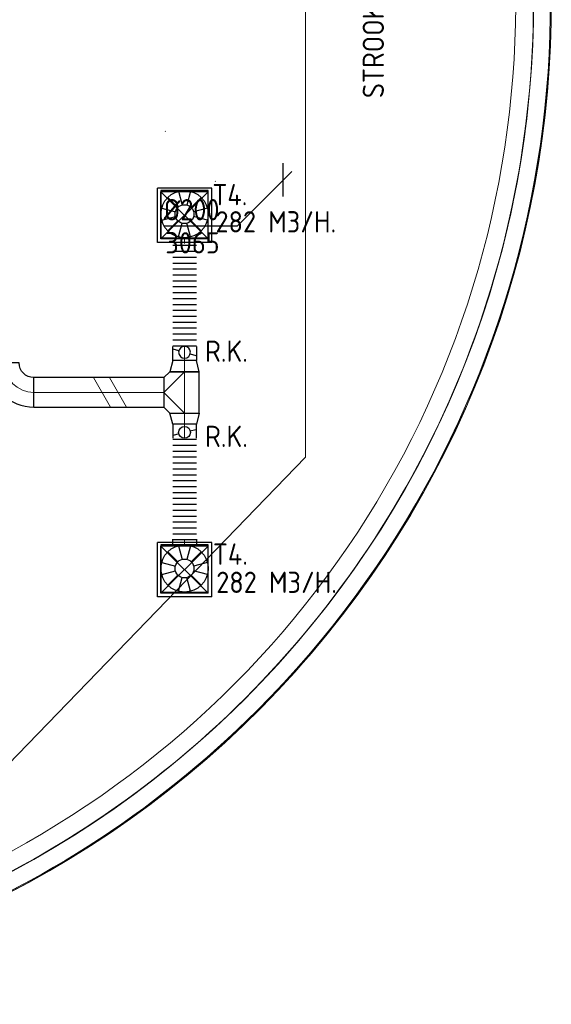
# Model space of a CAD drawing. Header units: millimetres. Extents: x -72425 to 38660, y 7096 to 51783.
# Tile 32 of 54: x -42621 to -38121, y 23308 to 31644. Entities that reach past the tile are written whole.
import ezdxf
from ezdxf.enums import TextEntityAlignment as Align

# ---------------------------------------------------------------- set-up
doc = ezdxf.new("R2010")
doc.units = ezdxf.units.MM
doc.header["$LTSCALE"] = 50
doc.set_wipeout_variables(frame=1)
doc.linetypes.add('CENTER2', pattern=[28.575, 19.05, -3.175, 3.175, -3.175])
for name, color, linetype, lineweight in [('WL570---_BESTAAND-HARTLIJN', 161, 'Continuous', 0), ('WL570---_BESTAAND-MAATVOERING', 161, 'Continuous', 0), ('WL570---_BESTAAND-TOEVOER', 180, 'Continuous', 0), ('WL570---_DEMONTEREN', 10, 'Continuous', 0)]:
    doc.layers.add(name, color=color, linetype=linetype, lineweight=lineweight)
for name, color, linetype in [('WL570---_TOEVOER', 200, 'Continuous'), ('WL570---_TOEVOER_RST', 3, 'Continuous'), ('WL570---_TOEVOER_RST_HL', 1, 'Continuous'), ('WL5700--_LUCHT_TOEVOER', 3, 'Continuous'), ('WM570---_TOEVOER', 2, 'Continuous'), ('WM570---_TOEVOER_RST_PR', 1, 'Continuous'), ('WM5700--_LUCHT_TOEVOER', 1, 'Continuous'), ('WM5700--_LUCHT_TOEVOER_PR', 1, 'Continuous')]:
    doc.layers.add(name, color=color, linetype=linetype)
doc.layers.get('WL570---_DEMONTEREN').off()
doc.styles.add('BURO-018', font='ISO96.shx', dxfattribs={"height": 90})
doc.styles.add('ISO', font='ISO', dxfattribs={"height": 162})
doc.styles.add('LZ-MAATVOEREN', font='simplex')

# ---------------------------------------------------------------- blocks, each defined once
blk = doc.blocks.new('A$C33D74301')
at = {"color": 8, "linetype": 'Continuous', "lineweight": 5}
blk.add_wipeout([(-51149.8, -15311.7), (-51096.2, -15452.6), (-51040.1, -15592.5), (-50981.6, -15731.3), (-50920.6, -15869.1), (-50857.1, -16005.8), (-50791.2, -16141.3), (-50723, -16275.6), (-50652.3, -16408.7), (-50579.3, -16540.6), (-50504, -16671.1), (-50426.4, -16800.2), (-50346.5, -16928), (-50264.3, -17054.3), (-50179.9, -17179.1), (-50093.3, -17302.5), (-50004.5, -17424.2), (-49913.6, -17544.4), (-49820.5, -17662.9), (-49725.4, -17779.8), (-49628.2, -17894.9), (-49528.9, -18008.3), (-49427.7, -18119.9), (-49324.5, -18229.7), (-49219.4, -18337.7), (-49112.3, -18443.8), (-49003.4, -18547.9), (-48892.7, -18650.1), (-48780.2, -18750.3), (-48665.9, -18848.5), (-48549.9, -18944.7), (-48432.1, -19038.8), (-48312.8, -19130.7), (-48191.8, -19220.6), (-48069.2, -19308.3), (-47945.1, -19393.7), (-47819.5, -19477), (-47692.5, -19558), (-47564, -19636.8), (-47434.2, -19713.2), (-47303, -19787.4), (-47170.5, -19859.2), (-47036.7, -19928.6), (-46901.8, -19995.7), (-46765.7, -20060.3), (-46628.4, -20122.5), (-46490.1, -20182.3), (-46350.7, -20239.6), (-46210.4, -20294.4), (-46069, -20346.7), (-45926.8, -20396.5), (-45783.7, -20443.7), (-45639.8, -20488.4), (-45495.1, -20530.6), (-45349.7, -20570.1), (-45203.6, -20607.1), (-45056.9, -20641.5), (-44909.6, -20673.2), (-44761.8, -20702.4), (-44613.4, -20728.9), (-44464.7, -20752.8), (-44315.5, -20774), (-44165.9, -20792.6), (-44016.1, -20808.5), (-43866, -20821.7), (-43751.9, -20829.9), (-43637.7, -20836.6), (-43523.4, -20841.8), (-43409.1, -20845.4), (-43294.7, -20847.4), (-43180.4, -20847.9), (-43066, -20846.9), (-42951.6, -20844.3), (-42837.3, -20840.2), (-42723.1, -20834.5), (-42608.9, -20827.3), (-42494.9, -20818.6), (-42381, -20808.3), (-42267.2, -20796.5), (-42153.6, -20783.1), (-42040.2, -20768.2), (-41927, -20751.8), (-41814, -20733.8), (-41701.3, -20714.4), (-41588.9, -20693.4), (-41476.7, -20670.9), (-41364.9, -20646.8), (-41253.4, -20621.3), (-41142.3, -20594.3), (-41031.5, -20565.7), (-40921.1, -20535.7), (-40811.2, -20504.2), (-40701.6, -20471.2), (-40592.6, -20436.7), (-40484, -20400.8), (-40375.9, -20363.4), (-40268.3, -20324.5), (-40161.3, -20284.2), (-40054.8, -20242.5), (-39948.9, -20199.3), (-39843.6, -20154.7), (-39738.8, -20108.6), (-39634.8, -20061.2), (-39531.3, -20012.4), (-39428.6, -19962.1), (-39326.5, -19910.5), (-39225.1, -19857.5), (-39124.5, -19803.2), (-39024.6, -19747.5), (-38925.5, -19690.4), (-38827.1, -19632), (-38729.5, -19572.3), (-38632.8, -19511.3), (-38536.9, -19449), (-38441.8, -19385.4), (-38347.6, -19320.5), (-38254.3, -19254.3), (-38161.9, -19186.9), (-38070.4, -19118.2), (-37979.9, -19048.4), (-37890.3, -18977.3), (-37801.6, -18905), (-37714, -18831.5), (-37627.3, -18756.8), (-37541.7, -18681), (-37457.1, -18604), (-37373.5, -18525.9), (-37291, -18446.6), (-37209.6, -18366.3), (-36993.2, -18141.7), (-36785.1, -17909.3), (-36585.8, -17669.4), (-36395.4, -17422.3), (-36214.2, -17168.4), (-36042.5, -16908), (-35880.5, -16641.4), (-35728.4, -16369.1), (-35586.4, -16091.3), (-35454.8, -15808.6), (-35333.7, -15521.1), (-35223.2, -15229.4), (-35123.5, -14933.8), (-35034.8, -14634.8), (-34957.2, -14332.7), (-34890.7, -14027.9), (-34835.5, -13720.9), (-34791.6, -13412.1), (-34759.1, -13101.9), (-34738, -12790.7), (-34728.5, -12478.9), (-34730.4, -12167), (-34743.8, -11855.3), (-34768.6, -11544.4), (-34804.9, -11234.6), (-34852.5, -10926.3), (-34911.5, -10620), (-34981.7, -10316.1), (-35063, -10015), (-35155.4, -9717), (-35258.7, -9422.7), (-35372.7, -9132.4), (-35497.3, -8846.4), (-35632.4, -8565.3), (-35777.8, -8289.3), (-35933.2, -8018.8), (-36098.4, -7754.2), (-36273.3, -7495.9), (-36457.5, -7244.3), (-36650.9, -6999.5), (-36853.2, -6762.1), (-37064.1, -6532.2), (-37283.3, -6310.3), (-37510.5, -6096.6), (-37745.4, -5891.4), (-37987.8, -5695), (-38237.1, -5507.6), (-38493.3, -5329.6), (-38755.7, -5161.1), (-39024.3, -5002.3), (-39298.4, -4853.6), (-39577.9, -4715), (-39862.3, -4586.9), (-40151.2, -4469.2), (-40444.2, -4362.3), (-40741, -4266.3), (-41041.1, -4181.2), (-41344.1, -4107.3), (-41649.7, -4044.5), (-41957.3, -3993.1), (-42266.7, -3953), (-42577.3, -3924.3), (-42888.7, -3907), (-43200.6, -3901.3), (-43361.7, -3902.8), (-43522.7, -3907.4), (-43683.6, -3915.1), (-43844.4, -3925.8), (-44004.9, -3939.6), (-44165.1, -3956.5), (-44325, -3976.3), (-44484.5, -3999.2), (-44643.5, -4025.2), (-44801.9, -4054.1), (-44959.8, -4086.1), (-45117.1, -4121), (-45273.7, -4159), (-45429.5, -4199.9), (-45584.5, -4243.7), (-45738.7, -4290.5), (-45891.9, -4340.3), (-46044.2, -4392.9), (-46195.4, -4448.4), (-46345.6, -4506.8), (-46494.6, -4568), (-46642.4, -4632), (-46789, -4698.8), (-46934.3, -4768.4), (-47078.3, -4840.8), (-47220.8, -4915.9), (-47361.9, -4993.6), (-47501.5, -5074.1), (-47639.5, -5157.1), (-47775.9, -5242.8), (-47910.7, -5331.1), (-48043.8, -5421.9), (-48175.1, -5515.2), (-48304.6, -5611), (-48432.3, -5709.3), (-48558.1, -5809.9), (-48682, -5912.9), (-48803.8, -6018.3), (-48923.7, -6125.9), (-49041.5, -6235.9), (-49157.2, -6348), (-49270.7, -6462.3), (-49382, -6578.7), (-49491.1, -6697.3), (-49597.9, -6817.9), (-49702.4, -6940.5), (-49804.6, -7065), (-49904.4, -7191.5), (-50001.8, -7319.9), (-50096.7, -7450.1), (-50189.1, -7582), (-50278.9, -7715.7), (-50366.3, -7851.1), (-50451, -7988.1), (-50533.1, -8126.7), (-50612.6, -8266.9), (-50689.4, -8408.5), (-50763.5, -8551.5), (-50834.9, -8696), (-50903.5, -8841.7), (-50969.3, -8988.8), (-51032.3, -9137.1), (-51092.5, -9286.5), (-51149.8, -9437.1)], dxfattribs=at)
at = {"color": 8, "linetype": 'Continuous', "lineweight": 13}
for p, q in [((-34872, -12545.5), (-34870.3, -12341.8)), ((-34720.3, -12342.9), (-34722.1, -12550.8)), ((-34878.6, -12749.1), (-34872, -12545.5)), ((-34722.1, -12550.8), (-34728.9, -12758.7)), ((-34890.3, -12952.5), (-34878.6, -12749.1)), ((-34728.9, -12758.7), (-34740.9, -12966.3)), ((-34906.9, -13155.5), (-34890.3, -12952.5)), ((-34740.9, -12966.3), (-34757.9, -13173.6)), ((-34928.4, -13358), (-34906.9, -13155.5)), ((-34757.9, -13173.6), (-34780, -13380.3)), ((-34955, -13560), (-34928.4, -13358)), ((-34780, -13380.3), (-34807.2, -13586.5)), ((-34986.4, -13761.2), (-34955, -13560)), ((-34807.2, -13586.5), (-34839.5, -13792)), ((-35022.7, -13961.6), (-34986.4, -13761.2)), ((-34839.5, -13792), (-34876.7, -13996.6)), ((-35064, -14161.1), (-35022.7, -13961.6)), ((-34876.7, -13996.6), (-34919, -14200.2)), ((-35110.1, -14359.5), (-35064, -14161.1)), ((-34919, -14200.2), (-34966.2, -14402.7)), ((-35161, -14556.7), (-35110.1, -14359.5)), ((-34966.2, -14402.7), (-35018.4, -14604)), ((-35216.8, -14752.6), (-35161, -14556.7)), ((-35018.4, -14604), (-35075.6, -14804)), ((-35277.3, -14947.1), (-35216.8, -14752.6)), ((-35075.6, -14804), (-35137.6, -15002.5)), ((-35342.6, -15140), (-35277.3, -14947.1)), ((-35137.6, -15002.5), (-35204.4, -15199.4)), ((-35412.5, -15331.3), (-35342.6, -15140)), ((-35204.4, -15199.4), (-35276.1, -15394.6)), ((-35487.1, -15520.9), (-35412.5, -15331.3)), ((-35276.1, -15394.6), (-35352.5, -15588)), ((-35566.3, -15708.5), (-35487.1, -15520.9)), ((-35352.5, -15588), (-35433.7, -15779.5)), ((-35650.1, -15894.2), (-35566.3, -15708.5)), ((-35433.7, -15779.5), (-35519.5, -15968.9)), ((-35738.4, -16077.7), (-35650.1, -15894.2)), ((-35519.5, -15968.9), (-35609.9, -16156.2)), ((-35831.2, -16259.1), (-35738.4, -16077.7)), ((-35609.9, -16156.2), (-35704.9, -16341.2)), ((-35928.4, -16438.1), (-35831.2, -16259.1)), ((-35704.9, -16341.2), (-35804.4, -16523.8)), ((-36029.9, -16614.7), (-35928.4, -16438.1)), ((-35804.4, -16523.8), (-35908.4, -16703.9)), ((-36135.7, -16788.7), (-36029.9, -16614.7)), ((-35908.4, -16703.9), (-36016.8, -16881.4)), ((-36245.7, -16960.1), (-36135.7, -16788.7)), ((-36016.8, -16881.4), (-36129.4, -17056.2)), ((-36359.9, -17128.8), (-36245.7, -16960.1)), ((-36129.4, -17056.2), (-36246.3, -17228.2)), ((-36478.2, -17294.6), (-36359.9, -17128.8)), ((-36246.3, -17228.2), (-36367.4, -17397.2)), ((-36600.5, -17457.5), (-36478.2, -17294.6)), ((-36367.4, -17397.2), (-36492.6, -17563.3)), ((-36726.7, -17617.3), (-36600.5, -17457.5)), ((-36492.6, -17563.3), (-36621.9, -17726.2)), ((-36856.9, -17774), (-36726.7, -17617.3)), ((-36621.9, -17726.2), (-36755.1, -17885.9)), ((-36990.8, -17927.5), (-36856.9, -17774)), ((-36755.1, -17885.9), (-36892.2, -18042.3)), ((-37128.4, -18077.7), (-36990.8, -17927.5)), ((-37269.6, -18224.4), (-37128.4, -18077.7)), ((-36892.2, -18042.3), (-37033, -18195.2)), ((-37414.4, -18367.7), (-37269.6, -18224.4)), ((-37033, -18195.2), (-37177.6, -18344.7)), ((-37562.7, -18507.4), (-37414.4, -18367.7)), ((-37177.6, -18344.7), (-37325.8, -18490.6)), ((-37325.8, -18490.6), (-37477.5, -18632.8)), ((-37714.3, -18643.4), (-37562.7, -18507.4)), ((-37869.2, -18775.6), (-37714.3, -18643.4)), ((-37477.5, -18632.8), (-37632.7, -18771.3)), ((-38027.3, -18904.1), (-37869.2, -18775.6)), ((-37632.7, -18771.3), (-37791.2, -18905.9)), ((-38188.5, -19028.6), (-38027.3, -18904.1)), ((-37791.2, -18905.9), (-37953, -19036.5)), ((-38352.7, -19149.2), (-38188.5, -19028.6)), ((-37953, -19036.5), (-38117.9, -19163.2)), ((-38519.8, -19265.7), (-38352.7, -19149.2)), ((-38117.9, -19163.2), (-38285.9, -19285.8)), ((-38689.6, -19378), (-38519.8, -19265.7)), ((-38285.9, -19285.8), (-38456.9, -19404.2)), ((-38862.2, -19486.2), (-38689.6, -19378)), ((-38456.9, -19404.2), (-38630.7, -19518.4)), ((-39037.4, -19590.2), (-38862.2, -19486.2)), ((-38630.7, -19518.4), (-38807.2, -19628.3)), ((-39215, -19689.8), (-39037.4, -19590.2)), ((-38807.2, -19628.3), (-38986.4, -19733.9)), ((-39395.1, -19785), (-39215, -19689.8)), ((-38986.4, -19733.9), (-39168.1, -19835)), ((-39168.1, -19835), (-39352.3, -19931.6))]:
    blk.add_line(p, q, dxfattribs=at)
at = {"color": 8, "linetype": 'Continuous', "lineweight": 5, "flags": 128}
blk.add_lwpolyline([(-51149.8, -15311.7, 0.292157), (-43866, -20821.7, 0.219499), (-37209.6, -18366.3, 0.66815), (-43200.6, -3901.3, 0.313808), (-51149.8, -9437.1, 0.313808)], format="xyb", dxfattribs=at)
for points in [[(-43201.3, -20704.1, 0.414214), (-34871.9, -12374.7, 0.414214), (-43201.3, -4045.3, 0.327849), (-51149.8, -9884.8), (-51149.8, -14864.6, 0.32785), (-43201.3, -20704.1)], [(-41605.6, -4352.6), (-42399.6, -4234.8), (-43202, -4195.4, 0.327505), (-50999.8, -9910.8), (-50999.8, -14838.6, 0.327207), (-43202, -20553.9, 0.668209), (-37417.7, -6591.1, 0.123338), (-40827, -4547.7)]]:
    blk.add_lwpolyline(points, format="xyb", close=True, dxfattribs=at)
at = {"color": 8, "linetype": 'Continuous', "lineweight": 13}
for radius, start, end in [(8480, 229.53957, 130.89337), (8330, 228.53003, 131.92509)]:
    blk.add_arc((-43200.2, -12374.9), radius, start, end, dxfattribs=at)
blk = doc.blocks.new('FLLINE200')
blk.add_line((0, -100), (0, 100))
blk = doc.blocks.new('OEX2000094100')
at = {"rotation": 270}
for p in [(0, 900), (0, 850), (0, 800), (0, 750), (0, 700), (0, 650), (0, 600), (0, 550), (0, 500), (0, 450), (0, 400), (0, 350), (0, 300), (0, 250), (0, 200), (0, 150), (0, 100), (0, 50)]:
    blk.add_blockref('FLLINE200', p, dxfattribs=at)
blk = doc.blocks.new('ORN_T_WE400-400')
for p, q in [((-0.129, 0.483), (-0.052, 0.193)), ((0.129, 0.483), (0.052, 0.193)), ((-0.354, 0.354), (-0.141, 0.141)), ((0.354, 0.354), (0.141, 0.141)), ((-0.483, 0.129), (-0.193, 0.052)), ((0.483, 0.129), (0.193, 0.052)), ((-0.483, -0.129), (-0.193, -0.052)), ((-0.354, -0.354), (-0.141, -0.141)), ((-0.129, -0.483), (-0.052, -0.193)), ((0.129, -0.483), (0.052, -0.193)), ((0.354, -0.354), (0.141, -0.141)), ((0.483, -0.129), (0.193, -0.052))]:
    blk.add_line(p, q)
blk.add_lwpolyline([(-0.5, -0.5), (0.5, -0.5), (0.5, 0.5), (-0.5, 0.5)], close=True)
for radius in [0.5, 0.2]:
    blk.add_circle((0, 0), radius)
at = {"style": 'LZ-MAATVOEREN', "flags": 9}
for tag, p in [('ROS_TYPE', (0.633, 0.683)), ('ROS_M3H', (0.633, 0.483)), ('ROS_ZIJDE', (0.633, 0.283)), ('ROS_STAT', (0.633, 0.083))]:
    blk.add_attdef(tag, p, '', height=0.125, dxfattribs=at)
blk = doc.blocks.new('KARO')
for p, q in [((1, 0.5), (0, 0.5)), ((0, -0.5), (1, -0.5))]:
    blk.add_line(p, q)
at = {"invisible_edges": 15}
blk.add_3dface([(0, 0.5), (0, -0.5), (1, -0.5), (1, 0.5)], dxfattribs=at)
at = {"layer": 'WL570---_BESTAAND-HARTLIJN'}
blk.add_line((0, 0), (1, 0), dxfattribs=at)
blk = doc.blocks.new('OTS25025025000H')
blk.add_lwpolyline([(-175, -125), (175, -125), (175, 125), (125, 175), (-125, 175), (-175, 125)], close=True)
at = {"layer": 'WL570---_BESTAAND-HARTLIJN'}
blk.add_line((-175, 0), (175, 0), dxfattribs=at)
at = {"layer": 'WL570---_BESTAAND-TOEVOER'}
blk.add_lwpolyline([(-175, 0), (0, 175), (175, 0)], dxfattribs=at)
blk = doc.blocks.new('ORK20000000')
at = {"layer": 'WL570---_TOEVOER'}
for p, q in [((48.3, 12.9), (96.6, 25.9)), ((-48.3, -12.9), (-96.6, -25.9))]:
    blk.add_line(p, q, dxfattribs=at)
blk.add_circle((0, 0), 50, dxfattribs=at)
blk = doc.blocks.new('OSV2502000930G')
blk.add_lwpolyline([(0, -125), (93.3, -100), (93.3, 100), (0, 125)], close=True)
at = {"layer": 'WL570---_BESTAAND-HARTLIJN'}
blk.add_line((0, 0), (93.3, 0), dxfattribs=at)
blk = doc.blocks.new('UISO')
for p, q in [((0, 0.18), (1, 0.757)), ((0, 0), (1, 0.577))]:
    blk.add_line(p, q)
at = {"layer": 'WL570---_BESTAAND-TOEVOER'}
for p, q in [((0, 0.36), (1, 0.937)), ((0, -0.18), (1, 0.397))]:
    blk.add_line(p, q, dxfattribs=at)
blk = doc.blocks.new('OBO25000090H')
blk.add_lwpolyline([(125, -250, 0.414214), (-250, 125), (-250, -125, -0.414214), (-125, -250)], format="xyb", close=True)
at = {"invisible_edges": 15}
for points in [[(-228.3, -126.9), (-184.9, 119.3), (-250, 125), (-250, -125)], [(-207.2, -132.5), (-121.7, 102.4), (-184.9, 119.3), (-228.3, -126.9)], [(-187.5, -141.7), (-62.5, 74.8), (-121.7, 102.4), (-207.2, -132.5)], [(-169.7, -154.2), (-9, 37.3), (-62.5, 74.8), (-187.5, -141.7)], [(-154.2, -169.7), (37.3, -9), (-9, 37.3), (-169.7, -154.2)], [(-141.7, -187.5), (74.8, -62.5), (37.3, -9), (-154.2, -169.7)], [(-132.5, -207.2), (102.4, -121.7), (74.8, -62.5), (-141.7, -187.5)], [(-126.9, -228.3), (119.3, -184.9), (102.4, -121.7), (-132.5, -207.2)], [(-125, -250), (125, -250), (119.3, -184.9), (-126.9, -228.3)]]:
    blk.add_3dface(points, dxfattribs=at)
at = {"layer": 'WL570---_BESTAAND-HARTLIJN'}
blk.add_arc((-250, -250), 250, 0, 90, dxfattribs=at)
blk = doc.blocks.new('*U520')
at = {"color": 0, "ltscale": 10, "transparency": 33554687}
for p, q in [((230, 230, -2700), (-230, 230, -2700)), ((-230, -230, -2700), (-230, 230, -2700)), ((200, 200, -2700), (-200, 200, -2700)), ((-200, -200, -2700), (-200, 200, -2700)), ((200, -200, -2700), (-200, 200, -2700)), ((-200, -200, -2700), (200, 200, -2700)), ((200, -200, -2700), (200, 200, -2700)), ((230, -230, -2700), (230, 230, -2700)), ((230, -230, -2700), (-230, -230, -2700)), ((200, -200, -2700), (-200, -200, -2700))]:
    blk.add_line(p, q, dxfattribs=at)
at = {"layer": 'WL570---_TOEVOER_RST_HL', "linetype": 'CENTER2', "transparency": 33554687}
blk.add_circle((0, 0, -2700), 0.075, dxfattribs=at)
at = {"layer": 'WL570---_TOEVOER_RST', "color": 1, "transparency": 33554687, "style": 'BURO-018'}
for tag in ['MC', 'Q']:
    blk.add_attdef(tag, text='', height=180, dxfattribs=at).set_placement((0, 0), align=Align.MIDDLE)
at = {"layer": 'WM570---_TOEVOER_RST_PR', "color": 1, "transparency": 33554687, "style": 'BURO-018'}
blk.add_attdef('POSNR', text='', height=180, dxfattribs=at).set_placement((0, 0), align=Align.MIDDLE)
blk = doc.blocks.new('*U525')
at = {"layer": 'WM5700--_LUCHT_TOEVOER', "color": 0, "ltscale": 10}
for p, q in [((0, -141.4), (0, 141.4)), ((70.7, 70.7), (-392.1, -392.1)), ((-392.1, -392.1), (-1012, -392.1))]:
    blk.add_line(p, q, dxfattribs=at)
at = {"layer": 'WM5700--_LUCHT_TOEVOER', "color": 0, "style": 'BURO-018'}
for s, p in [('%%c200', (-1012, -342.1)), ('3065', (-998.6, -622.1))]:
    blk.add_text(s, height=180, dxfattribs=at).set_placement(p)
blk = doc.blocks.new('*U527')
at = {"color": 0, "ltscale": 10}
for p, q in [((0, 300, -3025), (4, 300, -3025)), ((0, -300, -3025), (4, -300, -3025))]:
    blk.add_line(p, q, dxfattribs=at)
at = {"layer": 'WM5700--_LUCHT_TOEVOER_PR', "color": 1, "style": 'BURO-018'}
blk.add_attdef('POSNR', text='', height=180, dxfattribs=at).set_placement((0, 0), align=Align.MIDDLE)

msp = doc.modelspace()

# ---------------------------------------------------------------- block references
at = {"layer": 'WM570---_TOEVOER'}
msp.add_blockref('A$C33D74301', (-3400.3, 44163.1), dxfattribs=at)

# ---------------------------------------------------------------- next in the draw order: linework, layer by layer
at = {"layer": 'WL570---_BESTAAND-MAATVOERING'}
for p in [(-40199.9, 35655.9), (-43114.4, 24930.2)]:
    msp.add_line(p, (-40199.9, 27940), dxfattribs=at)

# ---------------------------------------------------------------- next in the draw order: block references
at = {"layer": 'WL570---_BESTAAND-TOEVOER'}
msp.add_blockref('ORK20000000', (-41225.3, 28150.2), dxfattribs=at)
at = {"layer": 'WL570---_DEMONTEREN', "rotation": 270}
for name, p, xscale, yscale, zscale in [('KARO', (-41225.3, 29798), 48.33943874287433, 200, 200), ('UISO', (-41951.8, 28614.3), 250, 250, 250)]:
    msp.add_blockref(name, p, dxfattribs=dict(at, xscale=xscale, yscale=yscale, zscale=zscale))
at = {"layer": 'WL570---_TOEVOER', "transparency": 33554687}
for p in [(-41225.2, 29988.1, 2700), (-41225.2, 26988.1, 2700)]:
    msp.add_blockref('*U520', p, dxfattribs=at)
at = {"layer": 'WL570---_TOEVOER', "rotation": 270}
for name, p, xscale, yscale, zscale in [('ORN_T_WE400-400', (-41225.3, 29998), 400, 400, 400), ('KARO', (-41225.3, 28757.6), -120.1897145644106, 200, 200), ('KARO', (-41225.3, 28221), 120.1897145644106, 200, 200), ('ORN_T_WE400-400', (-41225.3, 26998), 400, 400, 400), ('KARO', (-41225.3, 27198), -48.33943874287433, 200, 200)]:
    msp.add_blockref(name, p, dxfattribs=dict(at, xscale=xscale, yscale=yscale, zscale=zscale))
at = {"layer": 'WL570---_TOEVOER'}
for p in [(-41225.3, 28834.1), (-41225.3, 27192.2)]:
    msp.add_blockref('OEX2000094100', p, dxfattribs=at)
at = {"layer": 'WL570---_TOEVOER', "xscale": -1}
for name, p, rotation in [('ORK20000000', (-41225.3, 28828.4), 180), ('OSV2502000930G', (-41225.3, 28314.3), 90)]:
    msp.add_blockref(name, p, dxfattribs=dict(at, rotation=rotation))
at = {"layer": 'WL570---_TOEVOER'}
for name, p, rotation in [('OBO25000090H', (-42750.8, 28489.3), 180), ('OSV2502000930G', (-41225.3, 28664.3), 90), ('OTS25025025000H', (-41225.3, 28489.3), 90)]:
    msp.add_blockref(name, p, dxfattribs=dict(at, rotation=rotation))
at = {"layer": 'WL570---_TOEVOER', "xscale": 1100.485819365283, "yscale": 250, "zscale": 250}
msp.add_blockref('KARO', (-42500.8, 28489.3), dxfattribs=at)
at = {"layer": 'WL5700--_LUCHT_TOEVOER', "rotation": 45}
msp.add_blockref('*U527', (-41178.1, 30485.2), dxfattribs=at)
at = {"layer": 'WM5700--_LUCHT_TOEVOER'}
msp.add_blockref('*U525', (-40389, 30287.5, 3065), dxfattribs=at)

# ---------------------------------------------------------------- next in the draw order: texts
at = {"layer": 'WL570---_BESTAAND-MAATVOERING', "style": 'ISO'}
msp.add_text('STROOK H=400', height=180, rotation=90, dxfattribs=at).set_placement((-39537.1, 30980.1))
at = {"layer": 'WM570---_TOEVOER', "style": 'ISO'}
for s, p in [('T4.', (-40989.9, 30073.1)), ('282 M3/H.', (-40963, 29843.1)), ('R.K.', (-41051.5, 28748)), ('R.K.', (-41051.5, 28026.7)), ('T4.', (-40985.4, 27029.6)), ('282 M3/H.', (-40956.8, 26790.9))]:
    msp.add_text(s, height=180, dxfattribs=at).set_placement(p)

doc.saveas('drawing.dxf')
